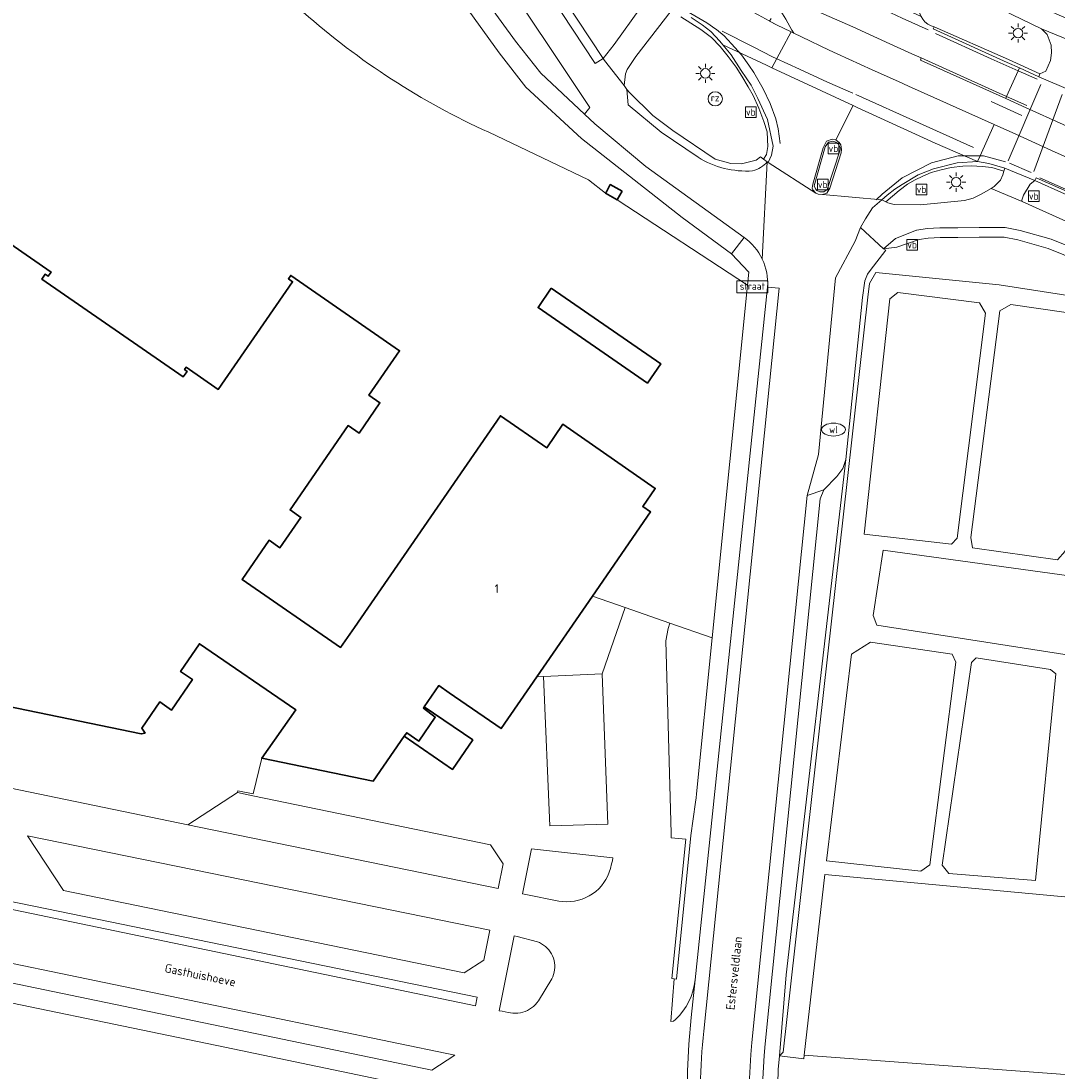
# Model space of a CAD drawing. Header units: metres. Extents: x 178952 to 185583, y 415201 to 419317.
# Tile 22 of 165: x 179635 to 179744, y 418530 to 418639. Entities that reach past the tile are written whole.
import ezdxf
from ezdxf.enums import TextEntityAlignment as Align

# ---------------------------------------------------------------- set-up
doc = ezdxf.new("R2010")
doc.units = ezdxf.units.M
for name, color, linetype, lineweight in [('B-XX-GR-BEPLANTING_CULTUUR_BOSPLANTSOEN-GV', 253, 'Continuous', 18), ('B-XX-IE-MEUBILAIR_WEGMEUBILAIR-S', 7, 'Continuous', 25), ('B-XX-KL-ET_LS_OV_LICHTMAST-S', 190, 'Continuous', 25), ('B-XX-KL-WATER_PUT-S', 170, 'Continuous', 25), ('B-XX-OG-BEBOUWING-GV', 252, 'Continuous', 35), ('B-XX-OG-BEBOUWING-T18', 252, 'Continuous', 18), ('B-XX-OG-TERREIN_CULTUURSCHEIDING-GV', 253, 'Continuous', 18), ('B-XX-OG-TOPOGRAFIE-T18', 253, 'Continuous', 18), ('B-XX-OG-WEG-GV', 253, 'Continuous', 18), ('B-XX-VH-VERHARDING_BEDRIJFSVLOERPLAAT-GV', 251, 'Continuous', 18), ('B-XX-VH-VERHARDING_BETONSTRAATSTEEN-GV', 251, 'Continuous', 18), ('B-XX-VW-MARKERING-G', 253, 'Continuous', 18), ('B-XX-VW-VERKEERSTEKEN_BORD-S', 7, 'Continuous', 25)]:
    doc.layers.add(name, color=color, linetype=linetype, lineweight=lineweight)
doc.styles.add('NLCS-ISO', font='NLCS-ISO.ttf')
doc.styles.add('NLCS-ISO-M-T18', font='NLCS-ISO.ttf', dxfattribs={"height": 1.8})

# ---------------------------------------------------------------- blocks, each defined once
blk = doc.blocks.new('SIE-WEG_VERKEERSBORD-SO')
at = {"color": 0, "linetype": 'ByBlock', "lineweight": 18}
blk.add_lwpolyline([(-1.125, -1.125), (1.125, -1.125), (1.125, 1.125), (-1.125, 1.125)], close=True, dxfattribs=at)
at = {"color": 0, "linetype": 'ByBlock', "lineweight": 18, "style": 'NLCS-ISO'}
blk.add_text('vb', height=1.5, dxfattribs=at).set_placement((0, 0), align=Align.MIDDLE_CENTER)
blk = doc.blocks.new('SIE-WEG_VERKEERSBORD_STRAATNAAM-SO')
at = {"color": 0, "linetype": 'ByBlock', "lineweight": 18}
blk.add_lwpolyline([(-3.25, -1.25), (3.25, -1.25), (3.25, 1.25), (-3.25, 1.25)], close=True, dxfattribs=at)
at = {"color": 0, "linetype": 'ByBlock', "lineweight": 18, "style": 'NLCS-ISO'}
blk.add_text('straat', height=1.5, dxfattribs=at).set_placement((0, 0.15), align=Align.MIDDLE_CENTER)
blk = doc.blocks.new('SKL-ET_OV_LICHTMAST-SO')
at = {"color": 0, "linetype": 'ByBlock', "lineweight": 18}
for points in [[(-1.25, 0), (-2, 0)], [(-1.41, 1.41), (-0.88, 0.88)], [(0, 2), (0, 1.25)], [(0.88, 0.88), (1.41, 1.41)], [(2, 0), (1.25, 0)], [(-1.41, -1.41), (-0.88, -0.88)], [(0, -1.25), (0, -2)], [(0.88, -0.88), (1.41, -1.41)]]:
    blk.add_lwpolyline(points, dxfattribs=at)
blk.add_circle((0, 0), 1, dxfattribs=at)
blk = doc.blocks.new('SKL-WATER_WATERLEIDINGPUT-SO')
at = {"color": 0, "linetype": 'ByBlock', "lineweight": 18}
blk.add_ellipse((0, 0), major_axis=(2.5, 0), ratio=0.54, dxfattribs=at)
at = {"color": 0, "linetype": 'ByBlock', "lineweight": 18, "style": 'NLCS-ISO'}
blk.add_text('wl', height=1.5, dxfattribs=at).set_placement((0, 0), align=Align.MIDDLE_CENTER)
blk = doc.blocks.new('SIE-WEG_PAAL_RECLAMEZUIL-SO')
at = {"color": 0, "linetype": 'ByBlock', "lineweight": 18}
blk.add_circle((0, 0), 1.5, dxfattribs=at)
at = {"color": 0, "linetype": 'ByBlock', "lineweight": 18, "style": 'NLCS-ISO'}
blk.add_text('rz', height=1.5, dxfattribs=at).set_placement((0, 0.23), align=Align.MIDDLE_CENTER)

msp = doc.modelspace()

# ---------------------------------------------------------------- linework, layer by layer
at = {"layer": 'B-XX-GR-BEPLANTING_CULTUUR_BOSPLANTSOEN-GV'}
for points in [[(179664.92, 418665.971), (179683.29, 418653.17), (179682.86, 418652.571), (179684.79, 418650.531), (179687.09, 418647.42), (179695.32, 418634.971), (179696.159, 418635.476), (179693.43, 418639.604), (179688.065, 418647.732), (179685.845, 418650.903), (179684.383, 418652.52), (179684.737, 418653.148), (179681.887, 418655.202), (179672.777, 418661.594), (179665.791, 418666.529), (179661.834, 418669.462), (179658.52, 418672.22), (179652.629, 418678.195)], [(179678.38, 418651.92), (179675.29, 418654.061), (179675.07, 418653.65), (179686.97, 418637.281), (179689.62, 418633.94), (179694.2, 418629.66), (179694.74, 418630.361), (179684.519, 418645.702)], [(179698.895, 418631.905), (179698.632, 418632.245), (179698.77, 418630.621), (179702.21, 418627.771), (179706.08, 418625.151)], [(179713.325, 418624.657), (179712.942, 418624.944), (179712.607, 418625.195), (179712.179, 418624.821), (179710.637, 418624.442), (179709.531, 418624.471), (179707.867, 418624.937), (179703.457, 418627.959), (179701.35, 418629.516), (179698.895, 418631.905)], [(179749.296, 418612.953), (179742.742, 418615.609), (179739.564, 418616.494), (179738.153, 418616.795), (179735.52, 418616.781), (179733.299, 418616.757), (179731.418, 418616.756), (179730.192, 418616.689), (179729.223, 418616.53), (179726.896, 418615.743), (179725.506, 418615.542), (179725.756, 418615.411), (179724.102, 418613.289), (179723.838, 418612.901), (179723.538, 418612.204), (179723.301, 418610.467), (179721.545, 418593.504), (179715.302, 418539.591), (179714.605, 418531.108), (179715.011, 418531.494), (179723.858, 418610.506), (179724.018, 418611.931), (179724.712, 418613.097), (179737.621, 418611.801), (179748.633, 418610.079)]]:
    msp.add_lwpolyline(points, dxfattribs=at)
for centre, radius, start, end in [((179711.134, 418633.214), 9.517, 237.91859, 274.0042), ((179711.041, 418626.668), 3.043, 284.41649, 318.63077)]:
    msp.add_arc(centre, radius, start, end, dxfattribs=at)
at = {"layer": 'B-XX-OG-BEBOUWING-GV'}
for points in [[(179698.125, 418621.58), (179696.897, 418622.273), (179696.481, 418621.536), (179696.401, 418621.394), (179697.629, 418620.701), (179697.66, 418620.756)], [(179690.718, 418611.433), (179689.325, 418609.416), (179700.787, 418601.506), (179702.179, 418603.523)], [(179677.412, 418567.633), (179677.321, 418567.5), (179678.572, 418566.536), (179676.848, 418564.037), (179675.577, 418564.914), (179675.317, 418564.538), (179680.382, 418561.076), (179682.491, 418564.161)]]:
    msp.add_lwpolyline(points, close=True, dxfattribs=at)
msp.add_lwpolyline([(179622.894, 418569.909), (179647.777, 418564.796), (179648.175, 418564.87), (179647.827, 418565.377), (179649.71, 418568.13), (179650.944, 418567.286), (179653.134, 418570.487), (179651.893, 418571.336), (179653.864, 418574.219), (179663.952, 418567.319), (179660.399, 418562.237), (179672.078, 418559.844), (179675.317, 418564.538), (179675.577, 418564.914), (179676.848, 418564.037), (179678.572, 418566.536), (179677.321, 418567.5), (179677.412, 418567.633), (179678.937, 418569.842), (179680.02, 418569.1), (179685.46, 418565.341), (179689.199, 418570.759), (179695.024, 418579.202), (179701.11, 418588.021), (179700.3, 418588.591), (179701.6, 418590.491), (179691.94, 418597.201), (179690.25, 418594.731), (179685.38, 418598.081), (179670.12, 418575.931), (179668.638, 418573.834), (179658.33, 418580.955), (179661.168, 418585.063), (179662.305, 418584.278), (179664.499, 418587.453), (179663.363, 418588.238), (179669.457, 418597.057), (179670.586, 418596.276), (179672.778, 418599.449), (179671.619, 418600.25), (179674.829, 418604.896), (179663.435, 418612.768), (179663.193, 418612.419), (179663.633, 418612.115), (179655.849, 418600.849), (179652.492, 418603.169), (179652.314, 418602.911), (179652.572, 418602.734), (179652.178, 418602.164), (179637.386, 418612.383), (179637.735, 418612.889), (179638.03, 418612.685), (179638.332, 418613.122), (179627.929, 418620.309)], dxfattribs=at)
at = {"layer": 'B-XX-OG-TERREIN_CULTUURSCHEIDING-GV'}
for points in [[(179684.175, 418627.75), (179694.603, 418622.778), (179696.401, 418621.394), (179696.481, 418621.536), (179696.897, 418622.273), (179698.125, 418621.58), (179697.66, 418620.756), (179697.629, 418620.701), (179711.254, 418611.767), (179711.39, 418613.121), (179709.59, 418615.041), (179704.41, 418618.831), (179693.87, 418627.12), (179688.06, 418632.46), (179685.25, 418636.061), (179673.7, 418652.131)], [(179627.929, 418620.309), (179638.332, 418613.122), (179638.03, 418612.685), (179637.735, 418612.889), (179637.386, 418612.383), (179652.178, 418602.164), (179652.572, 418602.734), (179652.314, 418602.911), (179652.492, 418603.169), (179655.849, 418600.849), (179663.633, 418612.115), (179663.193, 418612.419), (179663.435, 418612.768), (179674.829, 418604.896), (179671.619, 418600.25), (179672.778, 418599.449), (179670.586, 418596.276), (179669.457, 418597.057), (179663.363, 418588.238), (179664.499, 418587.453), (179662.305, 418584.278), (179661.168, 418585.063), (179658.33, 418580.955), (179668.638, 418573.834), (179670.12, 418575.931), (179685.38, 418598.081), (179690.25, 418594.731), (179691.94, 418597.201), (179701.6, 418590.491), (179700.3, 418588.591), (179701.11, 418588.021), (179695.024, 418579.202), (179698.446, 418578.009), (179703.14, 418576.373), (179707.549, 418574.836), (179711.254, 418611.767), (179697.629, 418620.701), (179696.401, 418621.394), (179694.603, 418622.778), (179684.175, 418627.75)], [(179628.204, 418560.315), (179652.66, 418555.265), (179657.851, 418558.646), (179657.89, 418558.834), (179659.507, 418558.512), (179660.399, 418562.237), (179663.952, 418567.319), (179653.864, 418574.219), (179651.893, 418571.336), (179653.134, 418570.487), (179650.944, 418567.286), (179649.71, 418568.13), (179647.827, 418565.377), (179648.175, 418564.87), (179647.777, 418564.796), (179622.894, 418569.909)], [(179630.475, 418505.13), (179664.416, 418495.461), (179670.931, 418494.187), (179700.013, 418495.326), (179699.793, 418499.572), (179694.798, 418499.37), (179694.876, 418497.766), (179689.006, 418497.471), (179688.71, 418504.232), (179683.711, 418503.999), (179682.803, 418523.98), (179687.796, 418524.213), (179687.724, 418525.482), (179683.678, 418526.351), (179680.097, 418527.11), (179680.1, 418526.768), (179678.475, 418527.102), (179678.451, 418527.449), (179656.525, 418531.999), (179624.496, 418538.629)]]:
    msp.add_lwpolyline(points, dxfattribs=at)
for points in [[(179736.172, 418608.814), (179735.55, 418609.914), (179726.99, 418610.992), (179726.172, 418610.31), (179723.473, 418585.703), (179732.612, 418584.658), (179733.228, 418585.27)], [(179748.111, 418607.631), (179747.287, 418608.496), (179738.833, 418609.739), (179737.697, 418609.069), (179734.645, 418585.36), (179734.807, 418584.273), (179743.733, 418582.992), (179744.528, 418583.911)], [(179755.537, 418579.884), (179725.451, 418584.03), (179724.425, 418577.194), (179724.8, 418576.165), (179753.68, 418571.68), (179754.485, 418572.032)], [(179689.898, 418570.79), (179696.025, 418571.063), (179698.446, 418578.009), (179695.024, 418579.202), (179689.199, 418570.759)], [(179703.257, 418554.383), (179703.27, 418553.913), (179704.807, 418553.765), (179703.347, 418539.182), (179703.593, 418539.157), (179703.809, 418539.135), (179705.318, 418554.172), (179705.822, 418557.629), (179705.869, 418558.094), (179705.911, 418558.515), (179707.549, 418574.836), (179703.14, 418576.373), (179702.964, 418575.835), (179702.718, 418574.538)], [(179733.08, 418572.287), (179732.704, 418573.138), (179724.133, 418574.406), (179722.156, 418573.136), (179719.548, 418551.492), (179729.408, 418550.41), (179730.355, 418551.104)], [(179743.53, 418571.084), (179742.976, 418571.523), (179735.196, 418572.753), (179734.698, 418572.258), (179731.643, 418551.041), (179732.337, 418550.176), (179741.418, 418549.451)], [(179687.717, 418548.06), (179688.035, 418547.996), (179691.496, 418547.297), (179691.906, 418547.24), (179692.319, 418547.219), (179692.732, 418547.234), (179693.142, 418547.286), (179693.547, 418547.373), (179693.942, 418547.495), (179694.325, 418547.651), (179694.692, 418547.84), (179695.042, 418548.061), (179695.371, 418548.311), (179695.677, 418548.589), (179695.958, 418548.893), (179696.211, 418549.221), (179696.434, 418549.569), (179696.626, 418549.935), (179696.785, 418550.317), (179696.91, 418550.711), (179697.034, 418551.177), (179697.108, 418551.505), (179697.15, 418551.824), (179688.646, 418552.758)], [(179762.473, 418546.053), (179719.343, 418550.088), (179717.201, 418531.151), (179746.869, 418528.958), (179746.019, 418521.449), (179748.668, 418521.237), (179749.856, 418521.142), (179755.334, 418520.705), (179756.648, 418520.601), (179755.798, 418509.372), (179758.742, 418509.142), (179759.251, 418519.731), (179759.902, 418519.731), (179759.368, 418509.176)], [(179682.78, 418536.342), (179682.958, 418537.228), (179631.044, 418547.892), (179630.88, 418547.122)], [(179685.263, 418535.822), (179685.566, 418535.759), (179686.21, 418535.619), (179686.7, 418535.558), (179686.959, 418535.55), (179687.218, 418535.564), (179687.474, 418535.602), (179687.727, 418535.661), (179687.973, 418535.743), (179688.21, 418535.846), (179688.438, 418535.97), (179688.654, 418536.113), (179688.857, 418536.275), (179689.045, 418536.453), (179689.216, 418536.648), (179689.369, 418536.857), (179690.765, 418539.144), (179690.87, 418539.369), (179690.954, 418539.603), (179691.017, 418539.844), (179691.058, 418540.089), (179691.077, 418540.337), (179691.074, 418540.585), (179691.049, 418540.832), (179691.001, 418541.076), (179690.932, 418541.315), (179690.842, 418541.547), (179690.732, 418541.77), (179690.602, 418541.982), (179690.454, 418542.181), (179690.289, 418542.367), (179690.108, 418542.537), (179689.912, 418542.69), (179689.703, 418542.825), (179689.483, 418542.941), (179689.254, 418543.037), (179687.145, 418543.595), (179686.832, 418543.65)], [(179746.869, 418528.958), (179717.201, 418531.151), (179717.16, 418530.784), (179714.605, 418531.108), (179714.487, 418529.672), (179714.392, 418526.629), (179714.457, 418523.857), (179715.58, 418523.881), (179716.622, 418523.798), (179718.282, 418523.665), (179722.266, 418523.347), (179723.693, 418523.233), (179729.057, 418522.804), (179730.218, 418522.711), (179735.751, 418522.269), (179736.688, 418522.194), (179741.779, 418521.788), (179741.886, 418521.779), (179743.073, 418521.684), (179746.019, 418521.449)]]:
    msp.add_lwpolyline(points, close=True, dxfattribs=at)
msp.add_arc((179716.373, 418698.813), 78.017, 228.5673, 245.62515, dxfattribs=at)
at = {"layer": 'B-XX-OG-TERREIN_CULTUURSCHEIDING-GV', "extrusion": (0, 0, -1)}
msp.add_arc((-179716.373, 418698.813), 78.017, 294.37485, 311.4327, dxfattribs=at)
at = {"layer": 'B-XX-OG-WEG-GV'}
for points in [[(179647.258, 418673.961), (179653.66, 418667.521), (179661.14, 418661.471), (179672.44, 418653.251), (179673.7, 418652.131), (179685.25, 418636.061), (179688.06, 418632.46), (179693.87, 418627.12), (179704.41, 418618.831), (179709.59, 418615.041), (179710.9, 418616.751), (179700.6, 418624.191), (179695.29, 418628.641), (179694.2, 418629.66), (179689.62, 418633.94), (179686.97, 418637.281), (179675.07, 418653.65), (179673.6, 418655.031), (179662.92, 418662.581), (179655.27, 418668.641), (179648.737, 418675.127)], [(179706.08, 418625.151), (179702.21, 418627.771), (179698.77, 418630.621), (179698.632, 418632.245), (179698.33, 418632.637), (179696.302, 418635.259), (179696.159, 418635.476), (179695.32, 418634.971), (179687.09, 418647.42), (179684.79, 418650.531), (179682.86, 418652.571), (179683.29, 418653.17), (179664.92, 418665.971)], [(179684.519, 418645.702), (179694.74, 418630.361), (179694.2, 418629.66), (179695.29, 418628.641), (179700.6, 418624.191), (179710.9, 418616.751)], [(179693.43, 418639.604), (179696.159, 418635.476), (179697.301, 418636.932), (179700.065, 418640.791)], [(179703.271, 418640.455), (179699.579, 418635.701), (179698.644, 418634.325), (179698.489, 418633.857), (179698.33, 418632.637), (179698.632, 418632.245), (179698.895, 418631.905), (179701.35, 418629.516), (179703.457, 418627.959), (179707.867, 418624.937), (179709.531, 418624.471), (179710.637, 418624.442), (179712.179, 418624.821), (179712.607, 418625.195), (179712.942, 418624.944), (179713.241, 418625.42), (179713.391, 418626.277), (179713.364, 418626.985), (179713.312, 418627.8), (179712.962, 418628.898), (179712.435, 418630.264), (179711.854, 418631.598), (179711.344, 418632.529), (179710.676, 418633.626), (179710.065, 418634.582), (179709.226, 418635.67), (179708.401, 418636.747), (179707.491, 418637.679), (179706.385, 418638.526), (179704.289, 418639.822)], [(179744.321, 418628.587), (179740.441, 418630.308), (179738.294, 418631.28), (179729.391, 418635.308), (179729.428, 418635.552), (179728.47, 418635.964), (179726.151, 418637.009), (179722.301, 418638.78), (179718.705, 418640.356)], [(179704.289, 418639.822), (179706.385, 418638.526), (179707.491, 418637.679), (179708.401, 418636.747), (179709.226, 418635.67), (179710.065, 418634.582), (179710.676, 418633.626), (179711.344, 418632.529), (179711.854, 418631.598), (179712.435, 418630.264), (179712.962, 418628.898), (179713.312, 418627.8), (179713.364, 418626.985), (179713.391, 418626.277), (179713.241, 418625.42), (179712.942, 418624.944), (179713.325, 418624.657), (179713.425, 418624.582), (179713.786, 418625.36), (179713.933, 418626.315), (179713.365, 418629.078), (179712.33, 418631.287), (179711.634, 418632.686), (179710.59, 418634.234), (179709.535, 418635.855), (179708.675, 418636.902), (179708.364, 418637.281), (179707.409, 418638.302), (179706.522, 418639.008), (179705.346, 418639.784)], [(179705.346, 418639.784), (179706.522, 418639.008), (179707.409, 418638.302), (179708.364, 418637.281), (179708.675, 418636.902), (179713.235, 418634.772), (179713.798, 418634.509), (179715.815, 418638.258), (179714.284, 418639.016), (179713.579, 418639.392), (179713.731, 418639.668)], [(179713.731, 418639.668), (179713.579, 418639.392), (179714.284, 418639.016), (179715.815, 418638.258), (179716.1, 418638.116), (179716.926, 418637.755), (179719.809, 418636.356), (179720.657, 418635.98), (179724.314, 418634.303), (179727.061, 418633.082), (179728.103, 418632.582), (179737.079, 418628.565), (179739.344, 418627.551), (179743.093, 418625.864), (179755.574, 418620.279)], [(179712.808, 418614.473), (179713.325, 418624.657)], [(179720.47, 418612.531), (179722.525, 418616.37), (179723.096, 418617.79), (179723.6, 418618.691), (179724.355, 418619.835), (179725.317, 418620.681), (179719.128, 418621.229), (179718.649, 418621.292), (179718.406, 418621.399), (179713.425, 418624.582), (179713.325, 418624.657), (179712.808, 418614.473)], [(179744.445, 418621.33), (179741.364, 418622.695), (179740.866, 418622.332), (179740.151, 418621.183), (179739.979, 418620.644), (179740.034, 418620.519), (179746.746, 418617.468)], [(179746.746, 418617.468), (179740.034, 418620.519), (179736.762, 418621.884), (179735.738, 418621.27), (179734.887, 418620.859), (179733.998, 418620.608), (179729.374, 418620.162), (179726.626, 418620.212), (179725.944, 418620.364), (179725.734, 418620.47), (179725.317, 418620.681), (179724.355, 418619.835), (179723.6, 418618.691), (179723.096, 418617.79), (179725.506, 418615.542), (179726.768, 418616.636), (179728.955, 418617.5), (179728.995, 418617.506), (179730.083, 418617.684), (179731.391, 418617.756), (179733.293, 418617.757), (179735.512, 418617.781), (179738.256, 418617.795), (179739.803, 418617.466), (179743.065, 418616.557), (179749.687, 418613.873)], [(179749.687, 418613.873), (179743.065, 418616.557), (179739.803, 418617.466), (179738.256, 418617.795), (179735.512, 418617.781), (179733.293, 418617.757), (179731.391, 418617.756), (179730.083, 418617.684), (179728.995, 418617.506), (179728.955, 418617.5), (179726.768, 418616.636), (179725.506, 418615.542), (179726.896, 418615.743), (179729.223, 418616.53), (179730.192, 418616.689), (179731.418, 418616.756), (179733.299, 418616.757), (179735.52, 418616.781), (179738.153, 418616.795), (179739.564, 418616.494), (179742.742, 418615.609), (179749.296, 418612.953)], [(179710.9, 418616.751), (179709.59, 418615.041), (179711.39, 418613.121), (179711.254, 418611.767), (179707.549, 418574.836), (179705.911, 418558.515), (179705.869, 418558.094), (179705.822, 418557.629), (179705.318, 418554.172), (179703.809, 418539.135), (179703.593, 418539.157), (179703.226, 418534.686), (179703.523, 418534.712), (179703.718, 418534.888)], [(179711.729, 418532.507), (179717.494, 418589.724), (179718.709, 418594.038), (179720.47, 418612.531)], [(179748.633, 418610.079), (179737.621, 418611.801), (179724.712, 418613.097), (179724.018, 418611.931), (179723.858, 418610.506), (179715.011, 418531.494), (179714.605, 418531.108), (179717.16, 418530.784), (179717.201, 418531.151), (179719.343, 418550.088), (179762.473, 418546.053)], [(179703.718, 418534.888), (179704.13, 418535.311), (179704.504, 418535.769), (179704.835, 418536.259), (179705.121, 418536.776), (179705.361, 418537.316), (179705.551, 418537.876), (179705.691, 418538.45), (179705.78, 418539.034), (179713.367, 418611.555)], [(179706.684, 418533.669), (179714.561, 418611.434), (179713.367, 418611.555), (179705.78, 418539.034), (179705.372, 418535.093), (179705.13, 418532.301), (179704.988, 418529.501), (179704.946, 418526.699)], [(179713.367, 418611.555), (179714.561, 418611.434), (179706.684, 418533.669)], [(179715.58, 418523.881), (179714.457, 418523.857), (179714.392, 418526.629), (179714.487, 418529.672), (179714.605, 418531.108), (179715.302, 418539.591), (179721.545, 418593.504), (179721.236, 418592.554), (179720.625, 418591.736), (179719.263, 418590.334), (179718.866, 418589.378), (179713.122, 418532.368)], [(179713.122, 418532.368), (179718.866, 418589.378), (179719.263, 418590.334), (179717.494, 418589.724), (179711.729, 418532.507)], [(179704.988, 418529.501), (179705.13, 418532.301), (179705.372, 418535.093), (179705.78, 418539.034), (179705.691, 418538.45), (179705.551, 418537.876), (179705.361, 418537.316), (179705.121, 418536.776), (179704.835, 418536.259), (179704.504, 418535.769), (179704.13, 418535.311), (179703.718, 418534.888), (179703.523, 418534.712), (179703.226, 418534.686), (179703.593, 418539.157), (179703.347, 418539.182), (179704.807, 418553.765), (179703.27, 418553.913), (179703.257, 418554.383), (179702.718, 418574.538), (179702.964, 418575.835), (179703.14, 418576.373), (179698.446, 418578.009), (179696.025, 418571.063), (179696.641, 418555.347), (179690.562, 418555.17), (179689.898, 418570.79), (179689.199, 418570.759), (179685.46, 418565.341), (179680.02, 418569.1), (179678.937, 418569.842), (179677.412, 418567.633), (179677.321, 418567.5), (179678.572, 418566.536), (179676.848, 418564.037), (179675.577, 418564.914), (179675.317, 418564.538), (179672.078, 418559.844), (179660.399, 418562.237), (179659.507, 418558.512), (179657.89, 418558.834), (179657.851, 418558.646), (179659.466, 418558.313), (179684.338, 418553.194), (179685.673, 418551.196), (179685.159, 418548.611), (179652.66, 418555.265), (179628.204, 418560.315)], [(179621.029, 418539.323), (179624.496, 418538.629), (179656.525, 418531.999), (179678.451, 418527.449), (179678.475, 418527.102), (179680.1, 418526.768), (179680.097, 418527.11), (179683.678, 418526.351), (179687.724, 418525.482), (179687.796, 418524.213), (179688.71, 418504.232), (179689.006, 418497.471), (179694.876, 418497.766), (179694.798, 418499.37), (179693.707, 418522.534), (179693.618, 418524.844), (179698.622, 418524.403), (179699.491, 418524.327), (179702.35, 418524.102), (179703.103, 418524.043)]]:
    msp.add_lwpolyline(points, dxfattribs=at)
for points in [[(179729.597, 418646.381), (179729.022, 418644.349), (179737.912, 418640.555), (179742.055, 418638.598), (179746.663, 418636.71), (179746.945, 418636.599), (179751.419, 418634.788), (179758.71, 418631.933), (179766.007, 418629.215), (179774.988, 418625.916), (179785.054, 418621.968), (179785.943, 418621.601), (179786.729, 418623.35), (179777.148, 418627.135), (179760.944, 418633.205), (179751.868, 418636.61), (179748.067, 418638.17), (179742.325, 418640.706)], [(179730.796, 418638.782), (179730.485, 418638.908), (179730.139, 418639.068), (179729.84, 418639.306), (179729.633, 418639.592), (179729.452, 418639.88), (179723.977, 418642.465), (179720.247, 418644.245), (179718.909, 418644.883), (179718.432, 418643.861), (179717.145, 418641.105), (179717.719, 418640.829), (179718.705, 418640.356), (179722.301, 418638.78), (179726.151, 418637.009), (179728.47, 418635.964), (179729.428, 418635.552), (179729.391, 418635.308), (179738.294, 418631.28), (179738.39, 418631.495), (179739.599, 418634.196), (179739.728, 418634.484), (179738.462, 418635.055), (179730.692, 418638.57)], [(179729.022, 418644.349), (179728.819, 418643.806), (179728.643, 418643.172), (179728.611, 418642.521), (179728.731, 418641.95), (179728.915, 418641.055), (179729.452, 418639.88), (179729.633, 418639.592), (179729.84, 418639.306), (179730.139, 418639.068), (179730.485, 418638.908), (179730.796, 418638.782), (179738.581, 418635.372), (179741.859, 418633.872), (179742.495, 418634.155), (179742.979, 418635.276), (179743.1, 418636.077), (179743.07, 418636.881), (179742.641, 418637.994), (179742.055, 418638.598), (179737.912, 418640.555)], [(179703.271, 418640.455), (179703.575, 418640.847), (179701.069, 418642.288), (179700.065, 418640.791), (179697.301, 418636.932), (179696.159, 418635.476), (179696.302, 418635.259), (179698.33, 418632.637), (179698.489, 418633.857), (179698.644, 418634.325), (179699.579, 418635.701)], [(179730.796, 418638.782), (179730.692, 418638.57), (179738.462, 418635.055), (179739.728, 418634.484), (179741.772, 418633.563), (179741.859, 418633.872), (179738.581, 418635.372)], [(179715.815, 418638.258), (179713.798, 418634.509), (179722.34, 418630.544), (179722.745, 418630.356), (179730.921, 418626.628), (179735.348, 418624.698), (179735.609, 418625.281), (179737.079, 418628.565), (179728.103, 418632.582), (179727.061, 418633.082), (179724.314, 418634.303), (179720.657, 418635.98), (179719.809, 418636.356), (179716.926, 418637.755), (179716.1, 418638.116)], [(179746.663, 418636.71), (179742.055, 418638.598), (179742.641, 418637.994), (179743.07, 418636.881), (179743.1, 418636.077), (179742.979, 418635.276), (179742.495, 418634.155), (179741.859, 418633.872), (179741.772, 418633.563), (179742.27, 418633.339), (179744.631, 418632.333), (179745.234, 418632.064), (179745.305, 418632.416), (179744.892, 418633.187), (179745.772, 418635.604), (179746.116, 418636.42), (179746.349, 418636.642)], [(179722.34, 418630.544), (179713.798, 418634.509), (179713.235, 418634.772), (179708.675, 418636.902), (179709.535, 418635.855), (179710.59, 418634.234), (179711.634, 418632.686), (179712.33, 418631.287), (179713.365, 418629.078), (179713.933, 418626.315), (179713.786, 418625.36), (179713.425, 418624.582), (179718.406, 418621.399), (179718.096, 418621.725), (179718.021, 418621.906), (179718.113, 418622.337), (179719.191, 418626.136), (179719.529, 418626.811), (179720.12, 418627.03), (179720.525, 418626.975)], [(179745.234, 418632.064), (179744.631, 418632.333), (179742.27, 418633.339), (179741.772, 418633.563), (179739.728, 418634.484), (179739.599, 418634.196), (179738.39, 418631.495), (179738.294, 418631.28), (179740.441, 418630.308), (179744.321, 418628.587), (179759.865, 418621.489), (179762.734, 418620.211), (179781.494, 418611.694), (179782.933, 418614.898), (179783.05, 418615.16), (179776.49, 418618.039), (179764.304, 418623.548), (179751.359, 418629.342)], [(179735.348, 418624.698), (179730.921, 418626.628), (179722.745, 418630.356), (179722.34, 418630.544), (179720.525, 418626.975), (179720.875, 418626.694), (179721.049, 418626.438), (179721.111, 418625.969), (179721.053, 418625.614), (179719.882, 418621.899), (179719.552, 418621.393), (179719.128, 418621.229), (179725.317, 418620.681), (179725.879, 418621.176), (179726.677, 418621.813), (179727.46, 418622.297), (179729.136, 418623.294), (179730.728, 418623.941), (179733.229, 418624.556)], [(179737.079, 418628.565), (179735.609, 418625.281), (179735.348, 418624.698), (179736.514, 418624.503), (179738.197, 418624.015), (179741.364, 418622.695), (179741.501, 418623), (179764.84, 418612.699), (179779.082, 418606.325), (179779.116, 418606.401), (179779.118, 418606.405), (179780.365, 418609.181), (179767.975, 418614.711), (179755.574, 418620.279), (179743.093, 418625.864), (179739.344, 418627.551)], [(179735.348, 418624.698), (179733.229, 418624.556), (179730.728, 418623.941), (179729.136, 418623.294), (179727.46, 418622.297), (179726.677, 418621.813), (179725.879, 418621.176), (179725.317, 418620.681), (179725.734, 418620.47), (179727.13, 418621.65), (179728.005, 418622.313), (179728.824, 418622.78), (179729.623, 418623.176), (179730.508, 418623.55), (179731.549, 418623.841), (179732.599, 418624.071), (179733.797, 418624.214), (179734.711, 418624.242), (179735.831, 418624.165), (179736.829, 418624.058), (179738.108, 418623.674), (179738.197, 418624.015), (179736.514, 418624.503)], [(179738.108, 418623.674), (179736.829, 418624.058), (179735.831, 418624.165), (179734.711, 418624.242), (179733.797, 418624.214), (179732.599, 418624.071), (179731.549, 418623.841), (179730.508, 418623.55), (179729.623, 418623.176), (179728.824, 418622.78), (179728.005, 418622.313), (179727.13, 418621.65), (179725.734, 418620.47), (179725.944, 418620.364), (179726.626, 418620.212), (179729.374, 418620.162), (179733.998, 418620.608), (179734.887, 418620.859), (179735.738, 418621.27), (179736.762, 418621.884), (179737.074, 418622.071), (179737.764, 418622.758), (179738.013, 418623.308)], [(179741.364, 418622.695), (179738.197, 418624.015), (179738.108, 418623.674), (179738.013, 418623.308), (179737.764, 418622.758), (179737.074, 418622.071), (179736.762, 418621.884), (179740.034, 418620.519), (179739.979, 418620.644), (179740.151, 418621.183), (179740.866, 418622.332)], [(179741.364, 418622.695), (179744.445, 418621.33), (179750.821, 418618.511), (179759.073, 418614.767), (179769.037, 418610.375), (179777.269, 418606.663), (179778.908, 418605.939), (179779.082, 418606.325), (179764.84, 418612.699), (179741.501, 418623)], [(179723.301, 418610.467), (179723.538, 418612.204), (179723.838, 418612.901), (179724.102, 418613.289), (179725.756, 418615.411), (179725.506, 418615.542), (179723.096, 418617.79), (179722.525, 418616.37), (179720.47, 418612.531), (179718.709, 418594.038), (179717.494, 418589.724), (179719.263, 418590.334), (179720.625, 418591.736), (179721.236, 418592.554), (179721.545, 418593.504)], [(179723.473, 418585.703), (179726.172, 418610.31), (179726.99, 418610.992), (179735.55, 418609.914), (179736.172, 418608.814), (179733.228, 418585.27), (179732.612, 418584.658)], [(179734.807, 418584.273), (179734.645, 418585.36), (179737.697, 418609.069), (179738.833, 418609.739), (179747.287, 418608.496), (179748.111, 418607.631), (179744.528, 418583.911), (179743.733, 418582.992)], [(179724.8, 418576.165), (179724.425, 418577.194), (179725.451, 418584.03), (179755.537, 418579.884), (179754.485, 418572.032), (179753.68, 418571.68)], [(179730.355, 418551.104), (179729.408, 418550.41), (179719.548, 418551.492), (179722.156, 418573.136), (179724.133, 418574.406), (179732.704, 418573.138), (179733.08, 418572.287)], [(179732.337, 418550.176), (179731.643, 418551.041), (179734.698, 418572.258), (179735.196, 418572.753), (179742.976, 418571.523), (179743.53, 418571.084), (179741.418, 418549.451)], [(179696.641, 418555.347), (179696.025, 418571.063), (179689.898, 418570.79), (179690.562, 418555.17)], [(179685.159, 418548.611), (179685.673, 418551.196), (179684.338, 418553.194), (179659.466, 418558.313), (179657.851, 418558.646), (179652.66, 418555.265)], [(179684.286, 418544.242), (179635.861, 418554.125), (179639.623, 418548.4), (179681.593, 418539.768), (179683.646, 418541.096)], [(179684.286, 418544.242), (179683.646, 418541.096), (179681.593, 418539.768), (179639.623, 418548.4), (179635.861, 418554.125)], [(179687.717, 418548.06), (179688.646, 418552.758), (179697.15, 418551.824), (179697.108, 418551.505), (179697.034, 418551.177), (179696.91, 418550.711), (179696.785, 418550.317), (179696.626, 418549.935), (179696.434, 418549.569), (179696.211, 418549.221), (179695.958, 418548.893), (179695.677, 418548.589), (179695.371, 418548.311), (179695.042, 418548.061), (179694.692, 418547.84), (179694.325, 418547.651), (179693.942, 418547.495), (179693.547, 418547.373), (179693.142, 418547.286), (179692.732, 418547.234), (179692.319, 418547.219), (179691.906, 418547.24), (179691.496, 418547.297), (179688.035, 418547.996)], [(179682.78, 418536.342), (179630.88, 418547.122), (179631.044, 418547.892), (179682.958, 418537.228)], [(179685.263, 418535.822), (179686.832, 418543.65), (179687.145, 418543.595), (179689.254, 418543.037), (179689.483, 418542.941), (179689.703, 418542.825), (179689.912, 418542.69), (179690.108, 418542.537), (179690.289, 418542.367), (179690.454, 418542.181), (179690.602, 418541.982), (179690.732, 418541.77), (179690.842, 418541.547), (179690.932, 418541.315), (179691.001, 418541.076), (179691.049, 418540.832), (179691.074, 418540.585), (179691.077, 418540.337), (179691.058, 418540.089), (179691.017, 418539.844), (179690.954, 418539.603), (179690.87, 418539.369), (179690.765, 418539.144), (179689.369, 418536.857), (179689.216, 418536.648), (179689.045, 418536.453), (179688.857, 418536.275), (179688.654, 418536.113), (179688.438, 418535.97), (179688.21, 418535.846), (179687.973, 418535.743), (179687.727, 418535.661), (179687.474, 418535.602), (179687.218, 418535.564), (179686.959, 418535.55), (179686.7, 418535.558), (179686.21, 418535.619), (179685.566, 418535.759)], [(179680.601, 418531.162), (179678.213, 418529.603), (179628.4, 418539.923), (179626.698, 418542.336)], [(179680.601, 418531.162), (179626.698, 418542.336), (179628.4, 418539.923), (179678.213, 418529.603)]]:
    msp.add_lwpolyline(points, close=True, dxfattribs=at)
at = {"layer": 'B-XX-OG-WEG-GV', "extrusion": (0, 0, -1)}
for centre, radius, start, end in [((-179711.134, 418633.214), 9.517, 265.9958, 302.08141), ((-179711.041, 418626.668), 3.043, 221.36923, 255.58351), ((-179707.427, 418611.904), 5.962, 125.6213, 154.48117), ((-179707.445, 418611.933), 5.934, 154.657, 183.65352), ((-179769.168, 418526.824), 62.858, 345.65124, 6.25198), ((-179768.486, 418526.843), 57.039, 345.42766, 5.69875), ((-179768.486, 418526.842), 55.639, 345.41874, 5.69951)]:
    msp.add_arc(centre, radius, start, end, dxfattribs=at)
at = {"layer": 'B-XX-OG-WEG-GV'}
for centre, radius, start, end in [((179707.427, 418611.904), 5.962, 25.51883, 54.3787), ((179707.445, 418611.933), 5.934, 356.34648, 25.343), ((179769.168, 418526.824), 62.858, 173.74802, 194.34876), ((179768.486, 418526.843), 57.039, 174.30125, 194.57234), ((179768.486, 418526.842), 55.639, 174.30049, 194.58126)]:
    msp.add_arc(centre, radius, start, end, dxfattribs=at)
at = {"layer": 'B-XX-VH-VERHARDING_BEDRIJFSVLOERPLAAT-GV'}
for points in [[(179720.525, 418626.975), (179720.12, 418627.03), (179719.529, 418626.811), (179719.191, 418626.136), (179718.113, 418622.337), (179718.021, 418621.906), (179718.096, 418621.725), (179718.406, 418621.399), (179718.649, 418621.292), (179719.128, 418621.229), (179719.552, 418621.393), (179719.882, 418621.899), (179721.053, 418625.614), (179721.111, 418625.969), (179721.049, 418626.438), (179720.875, 418626.694)], [(179719.406, 418626.221), (179719.726, 418626.712), (179720.168, 418626.823), (179720.498, 418626.722), (179720.802, 418626.5), (179720.891, 418626.318), (179720.948, 418626.139), (179720.967, 418625.93), (179719.597, 418621.76), (179719.239, 418621.535), (179718.851, 418621.511), (179718.533, 418621.645), (179718.366, 418621.841), (179718.252, 418622.142)]]:
    msp.add_lwpolyline(points, close=True, dxfattribs=at)
at = {"layer": 'B-XX-VH-VERHARDING_BETONSTRAATSTEEN-GV'}
msp.add_lwpolyline([(179719.406, 418626.221), (179718.252, 418622.142), (179718.366, 418621.841), (179718.533, 418621.645), (179718.851, 418621.511), (179719.239, 418621.535), (179719.597, 418621.76), (179720.967, 418625.93), (179720.948, 418626.139), (179720.891, 418626.318), (179720.802, 418626.5), (179720.498, 418626.722), (179720.168, 418626.823), (179719.726, 418626.712)], close=True, dxfattribs=at)
at = {"layer": 'B-XX-VW-MARKERING-G'}
for points in [[(179705.353, 418643.931), (179706.256, 418643.397), (179707.818, 418642.522), (179710.037, 418641.305), (179712.363, 418640.041), (179714.284, 418639.016), (179715.815, 418638.258), (179716.1, 418638.116), (179715.932, 418638.416), (179715.909, 418638.459), (179715.277, 418639.589), (179714.571, 418640.703), (179713.795, 418641.666), (179713.125, 418642.426), (179712.364, 418643.161), (179711.354, 418643.955), (179710.408, 418644.507), (179706.813, 418646.505)], [(179728.47, 418635.964), (179726.151, 418637.009), (179722.301, 418638.78), (179718.705, 418640.356), (179717.719, 418640.829), (179717.145, 418641.105), (179715.598, 418641.847), (179712.952, 418643.174)], [(179703.654, 418641.153), (179706.985, 418639.207), (179707.942, 418638.545), (179708, 418638.499), (179708.813, 418637.852), (179709.575, 418637.006), (179710.622, 418635.854), (179711.406, 418634.794), (179711.929, 418634.025), (179712.91, 418632.293), (179713.643, 418630.761), (179714.216, 418629.159), (179714.462, 418628.123), (179714.698, 418626.573)], [(179723.771, 418641.414), (179725.663, 418640.535), (179727.466, 418639.699), (179730.184, 418638.463)], [(179722.293, 418631.853), (179719.635, 418633.013), (179716.701, 418634.349), (179714.259, 418635.474), (179713.892, 418635.66), (179711.853, 418636.692), (179708.622, 418638.344)], [(179719.809, 418636.356), (179716.926, 418637.755)], [(179741.583, 418633.313), (179739.599, 418634.196), (179736.775, 418635.453), (179730.955, 418638.093)], [(179720.657, 418635.98), (179724.314, 418634.303), (179727.061, 418633.082)], [(179729.428, 418635.552), (179738.39, 418631.495), (179740.499, 418630.541)], [(179740.441, 418630.308), (179738.294, 418631.28), (179729.391, 418635.308)], [(179739.344, 418627.551), (179737.079, 418628.565), (179728.103, 418632.582)], [(179738.55, 418624.773), (179741.963, 418632.772)], [(179722.594, 418631.714), (179729.27, 418628.699), (179734.914, 418626.178)], [(179744.215, 418631.696), (179741.258, 418623.644)], [(179739.97, 418629.521), (179736.761, 418630.982)], [(179793.732, 418603.222), (179782.619, 418608.161), (179780.365, 418609.181), (179767.975, 418614.711), (179755.574, 418620.279), (179743.093, 418625.864)], [(179738.274, 418624.657), (179735.963, 418625.282), (179735.609, 418625.281), (179733.302, 418625.274), (179730.537, 418624.572), (179727.464, 418622.981), (179725.349, 418621.292), (179724.72, 418620.701)], [(179738.687, 418624.527), (179740.964, 418623.546)], [(179741.886, 418623.005), (179750.321, 418619.261)], [(179741.886, 418623.005), (179750.321, 418619.261)], [(179741.886, 418623.005), (179750.321, 418619.261)]]:
    msp.add_lwpolyline(points, dxfattribs=at)

# ---------------------------------------------------------------- block references
at = {"layer": 'B-XX-IE-MEUBILAIR_WEGMEUBILAIR-S', "xscale": 0.5, "yscale": 0.5, "zscale": 0.5}
msp.add_blockref('SIE-WEG_PAAL_RECLAMEZUIL-SO', (179707.877, 418631.256), dxfattribs=at)
at = {"layer": 'B-XX-KL-ET_LS_OV_LICHTMAST-S', "xscale": 0.5, "yscale": 0.5, "zscale": 0.5}
for p in [(179739.589, 418638.136), (179706.851, 418633.919), (179733.11, 418622.532)]:
    msp.add_blockref('SKL-ET_OV_LICHTMAST-SO', p, dxfattribs=at)
at = {"layer": 'B-XX-KL-WATER_PUT-S', "xscale": 0.5, "yscale": 0.5, "zscale": 0.5}
msp.add_blockref('SKL-WATER_WATERLEIDINGPUT-SO', (179720.262, 418596.636), dxfattribs=at)
at = {"layer": 'B-XX-VW-VERKEERSTEKEN_BORD-S', "xscale": 0.5, "yscale": 0.5, "zscale": 0.5}
for name, p in [('SIE-WEG_VERKEERSBORD-SO', (179711.607, 418629.868)), ('SIE-WEG_VERKEERSBORD-SO', (179720.257, 418626.057)), ('SIE-WEG_VERKEERSBORD-SO', (179719.138, 418622.284)), ('SIE-WEG_VERKEERSBORD-SO', (179729.486, 418621.779)), ('SIE-WEG_VERKEERSBORD-SO', (179741.238, 418621.079)), ('SIE-WEG_VERKEERSBORD-SO', (179728.505, 418615.985)), ('SIE-WEG_VERKEERSBORD_STRAATNAAM-SO', (179711.767, 418611.576))]:
    msp.add_blockref(name, p, dxfattribs=at)

# ---------------------------------------------------------------- texts
at = {"layer": 'B-XX-OG-BEBOUWING-T18', "style": 'NLCS-ISO-M-T18'}
msp.add_text('1', height=0.9, dxfattribs=at).set_placement((179685, 418580), align=Align.MIDDLE_CENTER)
at = {"layer": 'B-XX-OG-TOPOGRAFIE-T18', "style": 'NLCS-ISO-M-T18'}
for s, rotation, p in [('Estersveldlaan', 84, (179709.853, 418539.745)), ('Gasthuishoeve', 348.4, (179653.966, 418539.55))]:
    msp.add_text(s, height=0.9, rotation=rotation, dxfattribs=at).set_placement(p, align=Align.MIDDLE_CENTER)

doc.saveas('drawing.dxf')
